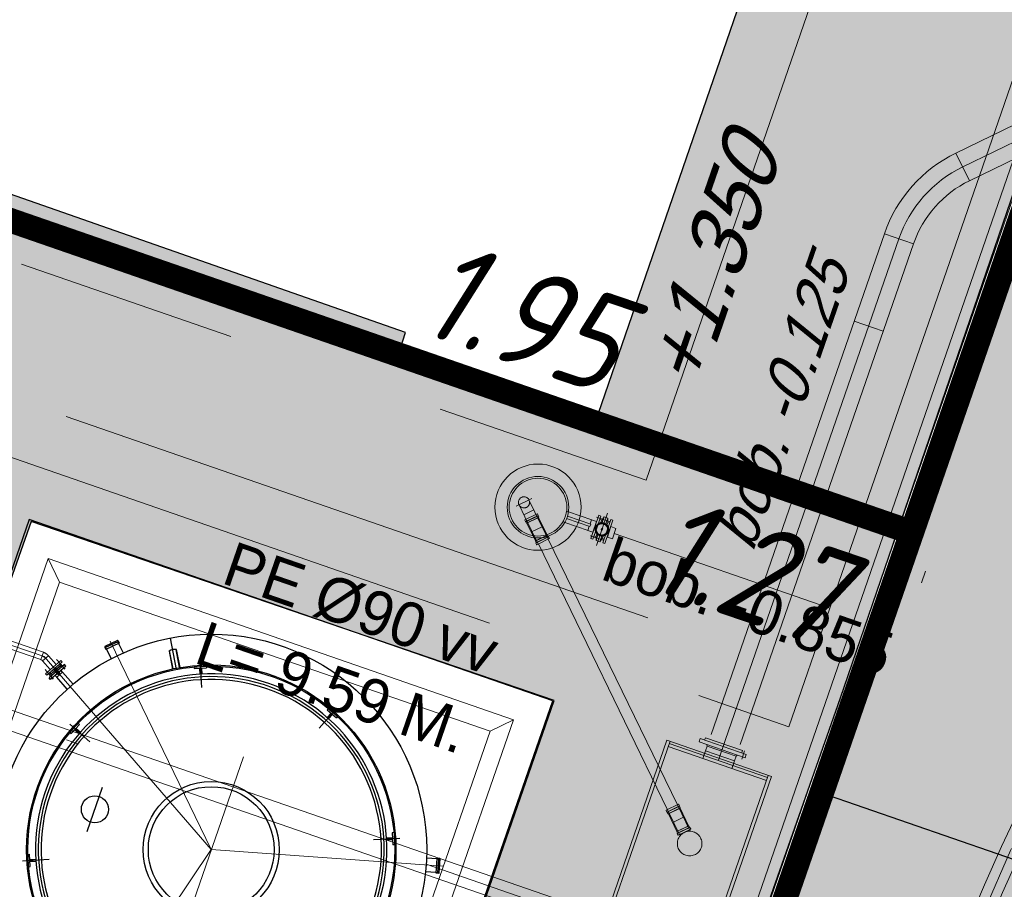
# Model space of a CAD drawing. Header units: metres. Extents: x 128615 to 129083, y 455669 to 456034.
# Tile 55 of 158: x 128821 to 128829, y 455813 to 455820. Entities that reach past the tile are written whole.
import ezdxf
from ezdxf.lldxf.tags import DXFTag

# ---------------------------------------------------------------- set-up
doc = ezdxf.new("R2010")
doc.units = ezdxf.units.M
for name, pattern in [('DASHED', [19.05, 12.7, -6.35]), ('RI-AWZI_LUCHTLEIDING', [10.4, 5, -1.8, 0, -1.8, 0, -1.8]), ('RI-AWZI_SLIBLEIDING', [11, 5, -3, 0, -3]), ('RI-AWZI_TERREINRIOLERING', [19.8, 6, -1.8, 2.4, -1.8, 1.8, -1.8, 2.4, -1.8])]:
    doc.linetypes.add(name, pattern=pattern)
for name, color, linetype in [('B-ME-RI-PUT-G', 7, 'Continuous'), ('B-XX-GR-GRAS-G', 90, 'Continuous'), ('B-XX-GR-KRUIDEN-G', 98, 'Continuous'), ('B-XX-KL-ELEKTRA-G_HDSR', 190, 'HDSR_Elektra'), ('B-XX-OG-BEBOUWING-G', 1, 'Continuous'), ('B-XX-RI-AWZI_TERREINRIOLERING-T25_HDSR', 7, 'Continuous'), ('B-XX-VH-KANTVERHARDING-G', 60, 'Continuous')]:
    doc.layers.add(name, color=color, linetype=linetype)
for name, color, linetype, lineweight in [('B-WE-OG-HOOGTELIJN-G', 7, 'Continuous', 18), ('B-XX-RI-AWZI_LUCHTLEIDING-G', 7, 'RI-AWZI_LUCHTLEIDING', 18), ('B-XX-RI-AWZI_SLIBLEIDING-G', 40, 'RI-AWZI_SLIBLEIDING', 18), ('B-XX-RI-AWZI_SLIBLEIDING-T25_HDSR', 7, 'Continuous', 35), ('B-XX-RI-AWZI_TERREINRIOLERING-G', 10, 'RI-AWZI_TERREINRIOLERING', 18), ('B-XX-VH-BESTRATING-V', 1, 'Continuous', 18)]:
    doc.layers.add(name, color=color, linetype=linetype, lineweight=lineweight)
doc.styles.add('ISO', font='Iso.shx', dxfattribs={"height": 50})
doc.styles.get("Standard").update_dxf_attribs({"font": 'arial.ttf'})
doc.styles.add('TAUW-ISOCP', font='tcb_isocp.shx')
doc.styles.add('tcb_isocp', font='tcb_isocp.shx')
tags = doc.linetypes.add('HDSR_Elektra', pattern='A,25,-2,["E",Standard,S=1.5,R=0,X=0,Y=-0.75],-4', length=31).pattern_tags.tags
tags[6] = DXFTag(74, 10)
pattern_1 = [(340.90658, (128738.9979, 455858.1423), (0.8077809, 0.392352), [0.3175, -0.9525]), (70.90658, (128739.096, 455857.94034), (-0.392352, 0.8077809), [0.3175, -0.9525])]

msp = doc.modelspace()

# ---------------------------------------------------------------- hatches: boundary and pattern name
at = {"layer": 'B-XX-GR-GRAS-G'}
h = msp.add_hatch(dxfattribs=at)
h.set_pattern_fill('CROSS', color=256, scale=0.1, angle=-116.56329, style=0)
h.set_pattern_definition(pattern_1)
h.paths.add_polyline_path([(128845.8675, 455784.6486), (128847.5685, 455784.0598), (128847.7648, 455784.6268), (128846.0638, 455785.2156)])
h.paths.add_polyline_path([(128967.1056, 455860.4144), (128969.421, 455866.8918), (128880.9007, 455904.4097), (128810.0578, 455927.1028), (128808.0816, 455921.3937), (128811.586, 455919.9882), (128842.944, 455909.6013), (128874.3253, 455899.2846), (128897.3942, 455890.0888), (128932.2499, 455875.2516), (128958.9785, 455863.8749)])
edge = h.paths.add_edge_path()
edge.add_line((128984.0843, 455804.1851), (128953.5144, 455822.3927))
edge.add_line((128953.5144, 455822.3927), (128931.0818, 455759.6371))
edge.add_line((128931.0818, 455759.6371), (128923.6913, 455762.2049))
edge.add_line((128923.6913, 455762.2049), (128914.027, 455765.5502))
edge.add_line((128914.027, 455765.5502), (128897.8456, 455770.6508))
edge.add_line((128897.8456, 455770.6508), (128884.7246, 455774.2574))
edge.add_line((128884.7246, 455774.2574), (128872.5483, 455777.8538))
edge.add_line((128872.5483, 455777.8538), (128866.0796, 455781.0476))
edge.add_line((128866.0796, 455781.0476), (128866.0213, 455781.0678))
edge.add_line((128866.0213, 455781.0678), (128863.5642, 455773.7248))
edge.add_line((128863.5642, 455773.7248), (128871.5286, 455771.3054))
edge.add_line((128871.5286, 455771.3054), (128871.6723, 455771.4107))
edge.add_arc((128873.3846, 455770.3693), 2.0041, 78.24945, 148.69514, ccw=False)
edge.add_line((128873.7928, 455772.3314), (128875.0822, 455772.0165))
edge.add_line((128875.0822, 455772.0165), (128927.2956, 455757.613))
edge.add_line((128927.2956, 455757.613), (128956.8956, 455749.1706))
edge.add_line((128956.8956, 455749.1706), (128984.0843, 455804.1851))
h = msp.add_hatch(dxfattribs=at)
h.set_pattern_fill('DOTS', color=256, scale=0.1, angle=-116.56329, style=0)
h.set_pattern_definition([(340.90658, (128738.99792, 455858.14229), (0.12693691, 0.1240523), [0, -0.15875])])
edge = h.paths.add_edge_path()
edge.add_line((128828.9802, 455818.8753), (128832.0015, 455827.6917))
edge.add_line((128832.0015, 455827.6917), (128839.6963, 455825.0121))
edge.add_line((128839.6963, 455825.0121), (128847.2296, 455822.3886))
edge.add_arc((128844.4592, 455806.0338), 16.5877, 80.38585, 190.01721)
edge.add_line((128828.1243, 455803.1485), (128824.0343, 455804.688))
edge.add_line((128824.0343, 455804.688), (128827.3804, 455814.2069))
edge.add_line((128827.3804, 455814.2069), (128828.7857, 455818.3077))
edge.add_line((128828.7857, 455818.3077), (128829.4638, 455818.073))
edge.add_line((128829.4638, 455818.073), (128829.3775, 455817.8237))
edge.add_line((128829.3775, 455817.8237), (128830.4379, 455817.4566))
edge.add_line((128830.4379, 455817.4566), (128830.8068, 455818.5223))
edge.add_line((128830.8068, 455818.5223), (128829.7464, 455818.8893))
edge.add_line((128829.7464, 455818.8893), (128829.66, 455818.64))
edge.add_line((128829.66, 455818.64), (128828.9802, 455818.8753))
h = msp.add_hatch(dxfattribs=at)
h.set_pattern_fill('CROSS', color=256, scale=0.1, angle=-116.56329, style=0)
h.set_pattern_definition(pattern_1)
h.paths.add_polyline_path([(128776.65, 455806.6591), (128776.258, 455806.1407), (128775.6439, 455806.3533), (128775.6563, 455807.003), (128776.2781, 455807.192)], flags=16)
h.paths.add_polyline_path([(128775.8471, 455806.4985), (128776.244, 455806.3611), (128776.4206, 455806.8714), (128776.0237, 455807.0088)], flags=0)
h.paths.add_polyline_path([(128823.7268, 455791.2125), (128825.4278, 455790.6237), (128825.6241, 455791.1907), (128823.9231, 455791.7795)], flags=16)
h.paths.add_polyline_path([(128847.1121, 455784.2178), (128847.5685, 455784.0598), (128847.5305, 455784.22), (128847.3774, 455784.2428)], flags=16)
edge = h.paths.add_edge_path()
edge.add_line((128756.5752, 455815.2639), (128754.6964, 455809.7047))
edge.add_line((128754.6964, 455809.7047), (128774.7797, 455801.9906))
edge.add_line((128774.7797, 455801.9906), (128793.6903, 455795.4447))
edge.add_line((128793.6903, 455795.4447), (128824.7323, 455785.9985))
edge.add_line((128824.7323, 455785.9985), (128849.5897, 455778.8366))
edge.add_arc((128849.036, 455776.9147), 2, 38.44325, 73.92714, ccw=False)
edge.add_line((128850.6025, 455778.1582), (128851.6525, 455777.4549))
edge.add_line((128851.6525, 455777.4549), (128858.7864, 455775.3307))
edge.add_line((128858.7864, 455775.3307), (128861.402, 455782.8799))
edge.add_line((128861.402, 455782.8799), (128860.9951, 455783.0209))
edge.add_line((128860.9951, 455783.0209), (128860.7366, 455782.8648))
edge.add_arc((128855.7647, 455783.3168), 4.9924, -192.7718, -5.19414, ccw=False)
edge.add_line((128850.8958, 455784.4204), (128849.4305, 455784.879))
edge.add_line((128849.4305, 455784.879), (128801.8332, 455798.9899))
edge.add_line((128801.8332, 455798.9899), (128772.2414, 455809.5352))
edge.add_line((128772.2414, 455809.5352), (128758.9951, 455814.2662))
edge.add_line((128758.9951, 455814.2662), (128756.5752, 455815.2639))
at = {"layer": 'B-XX-GR-KRUIDEN-G'}
h = msp.add_hatch(dxfattribs=at)
h.set_pattern_fill('SWAMP', color=256, scale=0.2, angle=-116.56329, style=0)
h.set_pattern_definition([(340.9066, (128738.998, 455858.1423), (3.83935, 3.326516), [0.635, -4.445]), (70.9066, (128739.298, 455858.0384), (-0.96118, 4.98823), [0.3175, -8.48132]), (70.9066, (128739.373, 455858.0125), (-0.96118, 4.98823), [0.254, -8.54482]), (70.9066, (128739.223, 455858.0644), (-0.96118, 4.98823), [0.254, -8.54482]), (40.9066, (128739.448, 455857.9865), (-0.96117, 4.98823), [0.2032, -4.8768]), (100.9066, (128739.148, 455858.0904), (-4.80052, 1.66172), [0.2032, -4.8768])])
edge = h.paths.add_edge_path()
edge.add_line((128948.4118, 455833.458), (128948.6455, 455826.0783))
edge.add_line((128948.6455, 455826.0783), (128943.9096, 455812.3967))
edge.add_line((128943.9096, 455812.3967), (128941.3889, 455813.2785))
edge.add_line((128941.3889, 455813.2785), (128942.134, 455815.431))
edge.add_arc((128932.7453, 455818.8885), 10.0051, -20.21683, 71.17534)
edge.add_line((128935.9736, 455828.3584), (128892.186, 455843.5793))
edge.add_arc((128893.6953, 455847.9211), 4.5966, -157.04284, -109.16785, ccw=False)
edge.add_arc((128894.4308, 455848.2326), 5.3954, 162.51127, 202.95716, ccw=False)
edge.add_line((128889.2848, 455849.8541), (128901.8558, 455885.6736))
edge.add_line((128901.8558, 455885.6736), (128887.2243, 455890.7226))
edge.add_line((128887.2243, 455890.7226), (128887.1818, 455890.5997))
edge.add_line((128887.1818, 455890.5997), (128874.5146, 455895.1036))
edge.add_line((128874.5146, 455895.1036), (128873.5284, 455892.2545))
edge.add_arc((128867.2807, 455871.9955), 21.2004, 72.86074, 176.43586)
edge.add_line((128846.1213, 455873.3135), (128835.0104, 455877.1888))
edge.add_arc((128817.5916, 455889.2204), 21.1701, -34.63405, -24.22744)
edge.add_line((128836.8972, 455880.5331), (128837.0847, 455880.5151))
edge.add_line((128837.0847, 455880.5151), (128838.2442, 455883.7951))
edge.add_line((128838.2442, 455883.7951), (128838.0851, 455883.911))
edge.add_arc((128817.5916, 455889.2204), 21.1701, -14.52468, 21.05836)
edge.add_line((128837.3479, 455896.8273), (128838.4438, 455897.4513))
edge.add_line((128838.4438, 455897.4513), (128836.9197, 455900.5194))
edge.add_line((128836.9197, 455900.5194), (128835.8291, 455899.9707))
edge.add_arc((128817.5916, 455889.2204), 21.1701, 30.51774, 65.77256)
edge.add_line((128826.279, 455908.526), (128826.2969, 455908.7136))
edge.add_line((128826.2969, 455908.7136), (128823.017, 455909.8731))
edge.add_line((128823.017, 455909.8731), (128822.901, 455909.714))
edge.add_arc((128817.5916, 455889.2204), 21.1701, 75.47532, 155.58736)
edge.add_line((128798.3142, 455897.9702), (128798.1176, 455897.9799))
edge.add_line((128798.1176, 455897.9799), (128797.7212, 455896.8585))
edge.add_line((128797.7212, 455896.8585), (128793.8072, 455898.2134))
edge.add_arc((128775.6532, 455909.0573), 21.1462, -30.85117, -24.45064)
edge.add_line((128794.9029, 455900.3047), (128795.4902, 455900.2458))
edge.add_line((128795.4902, 455900.2458), (128796.7021, 455903.7468))
edge.add_line((128796.7021, 455903.7468), (128796.1976, 455904.0487))
edge.add_arc((128775.6532, 455909.0573), 21.1462, -13.70125, 21.18853)
edge.add_line((128795.3698, 455916.7004), (128797.9082, 455917.9559))
edge.add_line((128797.9082, 455917.9559), (128796.4067, 455921.1223))
edge.add_line((128796.4067, 455921.1223), (128793.8363, 455919.8526))
edge.add_arc((128775.6532, 455909.0573), 21.1462, 30.6974, 65.54936)
edge.add_line((128784.4058, 455928.3071), (128784.4647, 455928.8944))
edge.add_line((128784.4647, 455928.8944), (128780.9637, 455930.1062))
edge.add_line((128780.9637, 455930.1062), (128780.6618, 455929.6018))
edge.add_arc((128775.6532, 455909.0573), 21.1462, 76.29875, 155.50955)
edge.add_line((128756.4095, 455917.8233), (128755.8262, 455917.898))
edge.add_line((128755.8262, 455917.898), (128754.6142, 455914.3971))
edge.add_line((128754.6142, 455914.3971), (128755.1122, 455914.0803))
edge.add_arc((128775.6532, 455909.0573), 21.1462, 166.25894, 191.70438)
edge.add_line((128754.9467, 455904.7676), (128751.1986, 455903.6585))
edge.add_line((128751.1986, 455903.6585), (128751.1174, 455903.9197))
edge.add_line((128751.1174, 455903.9197), (128741.497, 455907.2999))
edge.add_line((128741.497, 455907.2999), (128757.0495, 455938.299))
edge.add_line((128757.0495, 455938.299), (128795.9633, 455925.5685))
edge.add_line((128795.9633, 455925.5685), (128808.0816, 455921.3937))
edge.add_line((128808.0816, 455921.3937), (128811.586, 455919.9882))
edge.add_line((128811.586, 455919.9882), (128842.944, 455909.6013))
edge.add_line((128842.944, 455909.6013), (128874.3253, 455899.2846))
edge.add_line((128874.3253, 455899.2846), (128897.3942, 455890.0888))
edge.add_line((128897.3942, 455890.0888), (128932.2499, 455875.2516))
edge.add_line((128932.2499, 455875.2516), (128958.9785, 455863.8749))
edge.add_line((128958.9785, 455863.8749), (128948.4118, 455833.458))
h.paths.add_polyline_path([(128845.6941, 455904.4571), (128848.0856, 455905.5477), (128849.231, 455903.2377), (128848.6445, 455901.5319), (128846.8292, 455902.1678)], flags=16)
at = {"layer": 'B-XX-VH-BESTRATING-V'}
h = msp.add_hatch(dxfattribs=at)
h.set_pattern_fill('AR-B88', color=256, scale=0.002, angle=-116.56329, style=0)
h.set_pattern_definition([(340.9066, (128738.99792, 455858.1423), (0.1329372, 0.3840425), []), (70.90658, (128738.99792, 455858.14229), (-0.059084, 0.45051113), [0.4064, -0.4064])])
h.paths.add_polyline_path([(128820.7173, 455815.6835), (128824.9658, 455814.2302), (128819.3896, 455798.1728), (128815.0829, 455799.6843)], flags=16)
edge = h.paths.add_edge_path(flags=16)
edge.add_arc((128810.6754, 455806.5471), 4.7437, -116.56329, 243.43671)
h.paths.add_polyline_path([(128805.3382, 455806.8026), (128804.8477, 455805.385), (128803.4752, 455805.8599), (128803.475, 455805.86), (128803.9657, 455807.2775)], flags=16)
h.paths.add_polyline_path([(128829.6281, 455827.0353), (128829.6545, 455827.1115), (128829.4838, 455827.0498), (128829.5133, 455826.9543)], flags=16)
edge = h.paths.add_edge_path()
edge.add_line((128809.8504, 455813.8025), (128800.1385, 455817.2712))
edge.add_arc((128798.3882, 455810.8733), 6.633, 74.70027, 165.9301)
edge.add_line((128791.9543, 455812.4858), (128790.2128, 455807.4792))
edge.add_line((128790.2128, 455807.4792), (128791.4785, 455807.0457))
edge.add_line((128791.4785, 455807.0457), (128793.2996, 455812.3626))
edge.add_arc((128798.3922, 455810.9896), 5.2744, 63.43671, 164.91149, ccw=False)
edge.add_arc((128798.3922, 455810.9896), 5.2744, -109.09342, 63.43671, ccw=False)
edge.add_line((128796.6669, 455806.0053), (128796.2381, 455804.7665))
edge.add_line((128796.2381, 455804.7665), (128804.7182, 455801.8856))
edge.add_line((128804.7182, 455801.8856), (128821.0135, 455796.3558))
edge.add_line((128821.0135, 455796.3558), (128823.5051, 455803.4751))
edge.add_line((128823.5051, 455803.4751), (128828.4478, 455801.6992))
edge.add_arc((128844.4592, 455806.0338), 16.5877, 190.41953, 195.14807, ccw=False)
edge.add_line((128828.145, 455803.0339), (128827.7174, 455803.1948))
edge.add_line((128827.7174, 455803.1948), (128823.9076, 455804.6289))
edge.add_line((128823.9076, 455804.6289), (128827.286, 455814.2396))
edge.add_line((128827.286, 455814.2396), (128831.5835, 455826.7804))
edge.add_line((128831.5835, 455826.7804), (128829.1375, 455827.6279))
edge.add_line((128829.1375, 455827.6279), (128825.2971, 455816.4828))
edge.add_line((128825.2971, 455816.4828), (128823.7006, 455817.0306))
edge.add_line((128823.7006, 455817.0306), (128823.7592, 455817.2171))
edge.add_line((128823.7592, 455817.2171), (128818.817, 455818.9464))
edge.add_line((128818.817, 455818.9464), (128817.899, 455816.4377))
edge.add_line((128817.899, 455816.4377), (128816.1965, 455811.6261))
edge.add_line((128816.1965, 455811.6261), (128809.8504, 455813.8025))

# ---------------------------------------------------------------- linework, layer by layer
at = {"layer": 'B-ME-RI-PUT-G'}
for p, q in [((128820.702, 455815.7005), (128815.1411, 455799.6357)), ((128824.9544, 455814.2285), (128820.702, 455815.7005)), ((128821.4198, 455814.7172), (128821.3173, 455814.6674)), ((128821.4224, 455814.7074), (128821.3235, 455814.6593)), ((128821.429, 455814.6939), (128821.4224, 455814.7074)), ((128821.4239, 455814.7158), (128821.4335, 455814.6961)), ((128821.8993, 455814.4822), (128821.8501, 455814.7375)), ((128821.3159, 455814.6634), (128821.3255, 455814.6436)), ((128821.33, 455814.6458), (128821.3235, 455814.6593)), ((128821.4335, 455814.6961), (128821.3255, 455814.6436)), ((128821.33, 455814.6458), (128821.3676, 455814.5684)), ((128821.429, 455814.6939), (128821.4665, 455814.6165)), ((128821.8384, 455814.6315), (128821.8665, 455814.4858)), ((128821.8711, 455814.4867), (128821.8427, 455814.6343)), ((128821.9238, 455814.4968), (128821.8953, 455814.6444)), ((128821.9284, 455814.4977), (128821.9003, 455814.6434)), ((128822.0899, 455814.5517), (128822.1028, 455814.3358)), ((128820.9889, 455814.5212), (128820.8642, 455814.4131)), ((128820.869, 455814.4557), (128820.9461, 455814.5225)), ((128820.9994, 455814.5091), (128820.8747, 455814.401)), ((128820.9174, 455814.4777), (128820.8789, 455814.4443)), ((128820.9389, 455814.4408), (128820.9015, 455814.4838)), ((128820.951, 455814.4512), (128820.9136, 455814.4943)), ((128820.9622, 455814.4742), (128820.9146, 455814.4329)), ((128820.956, 455814.5111), (128820.9174, 455814.4777)), ((128820.974, 455814.4606), (128820.9263, 455814.4193)), ((128820.956, 455814.5111), (128820.9461, 455814.5225)), ((128820.9651, 455814.5006), (128820.956, 455814.5111)), ((128820.9939, 455814.485), (128820.9569, 455814.5276)), ((128820.9614, 455814.4761), (128820.9622, 455814.4742)), ((128820.974, 455814.4606), (128820.9622, 455814.4742)), ((128821.0593, 455814.3621), (128820.974, 455814.4606)), ((128820.9994, 455814.5091), (128820.9889, 455814.5212)), ((128822.0427, 455814.5035), (128822.1425, 455814.5095)), ((128822.0436, 455814.4886), (128822.1434, 455814.4945)), ((128822.086, 455814.4911), (128822.0889, 455814.4437)), ((128822.101, 455814.492), (128822.1038, 455814.4446)), ((128822.1425, 455814.5095), (128822.1434, 455814.4945)), ((128820.8994, 455814.4031), (128820.8624, 455814.4458)), ((128820.8747, 455814.401), (128820.8642, 455814.4131)), ((128820.869, 455814.4557), (128820.8789, 455814.4443)), ((128820.888, 455814.4338), (128820.8789, 455814.4443)), ((128820.9127, 455814.434), (128820.9146, 455814.4329)), ((128820.9263, 455814.4193), (128820.9146, 455814.4329)), ((128821.0117, 455814.3208), (128820.9263, 455814.4193)), ((128820.9389, 455814.4408), (128820.951, 455814.4512)), ((128819.3935, 455798.1637), (128824.9544, 455814.2285)), ((128823.2004, 455814.1673), (128823.0569, 455814.0056)), ((128823.133, 455814.1667), (128823.123, 455814.1554)), ((128823.123, 455814.1555), (128823.1978, 455814.0891)), ((128823.133, 455814.1667), (128823.2078, 455814.1003)), ((128823.1548, 455814.1272), (128823.1233, 455814.0917)), ((128823.166, 455814.1173), (128823.1345, 455814.0818)), ((128823.2078, 455814.1003), (128823.1978, 455814.0891)), ((128821.0329, 455814.0382), (128821.1947, 455813.8946)), ((128821.0336, 455813.9708), (128821.0999, 455814.0456)), ((128821.0448, 455813.9609), (128821.1112, 455814.0356)), ((128821.073, 455813.9926), (128821.1085, 455813.9611)), ((128821.083, 455814.0039), (128821.1185, 455813.9723)), ((128821.0999, 455814.0456), (128821.1112, 455814.0356)), ((128821.0336, 455813.9708), (128821.0448, 455813.9608)), ((128821.1742, 455813.1669), (128821.2983, 455813.5255)), ((128823.7139, 455813.1103), (128823.4979, 455813.0974)), ((128823.6533, 455813.1142), (128823.6059, 455813.1114)), ((128823.6542, 455813.0992), (128823.6068, 455813.0964)), ((128823.6657, 455813.1575), (128823.6507, 455813.1566)), ((128823.6508, 455813.1566), (128823.6567, 455813.0568)), ((128823.6657, 455813.1575), (128823.6717, 455813.0577)), ((128823.6717, 455813.0577), (128823.6567, 455813.0568)), ((128820.6486, 455812.9278), (128820.8646, 455812.9406)), ((128820.6907, 455812.9804), (128820.7057, 455812.9812)), ((128820.6967, 455812.8805), (128820.6907, 455812.9804)), ((128820.7117, 455812.8814), (128820.7057, 455812.9812)), ((128820.7082, 455812.9388), (128820.7557, 455812.9416)), ((128824.0156, 455812.9431), (128823.9298, 455812.9492)), ((128824.0074, 455812.8284), (128824.016, 455812.9481)), ((128824.0156, 455812.9431), (128824.0306, 455812.942)), ((128824.0379, 455812.9465), (128824.016, 455812.9481)), ((128824.0227, 455812.8323), (128824.0306, 455812.942)), ((128824.0326, 455812.8296), (128824.0407, 455812.9433)), ((128820.6967, 455812.8805), (128820.7117, 455812.8814)), ((128820.7091, 455812.9238), (128820.7566, 455812.9267)), ((128824.0078, 455812.8334), (128823.922, 455812.8395)), ((128824.0294, 455812.8268), (128824.0074, 455812.8284)), ((128824.0078, 455812.8334), (128824.0227, 455812.8323))]:
    msp.add_line(p, q, dxfattribs=at)
for centre, radius in [((128822.1812, 455813.0191), 1.75), ((128822.1812, 455813.019), 1.5), ((128822.1812, 455813.019), 1.49), ((128822.1812, 455813.019), 0.553), ((128822.1812, 455813.0191), 0.5109), ((128821.2362, 455813.3462), 0.11)]:
    msp.add_circle(centre, radius, dxfattribs=at)
for centre, radius, start, end in [((128821.4212, 455814.7145), 0.003, 25.90658, 115.90658), ((128821.3186, 455814.6647), 0.003, 115.90658, 205.90658), ((128821.8826, 455814.5685), 0.077, 76.74454, 125.06862), ((128822.1813, 455813.0192), 1.4275, 270.9047, 230.90846), ((128822.1813, 455813.0192), 1.405, 267.44735, 232.22644), ((128822.1813, 455813.0192), 1.3825, 270.90464, 230.90852), ((128824.0377, 455812.9435), 0.003, 355.90658, 85.90658), ((128824.0296, 455812.8298), 0.003, 265.90658, 355.90658)]:
    msp.add_arc(centre, radius, start, end, dxfattribs=at)
at = {"layer": 'B-XX-GR-GRAS-G'}
msp.add_lwpolyline([(128828.9802, 455818.8753), (128832.0015, 455827.6917), (128839.6963, 455825.0121), (128847.2296, 455822.3886, 0.518524), (128828.1243, 455803.1485), (128824.0343, 455804.688), (128827.3804, 455814.2069), (128828.7857, 455818.3077), (128828.7857, 455818.3077), (128829.4638, 455818.073), (128829.3775, 455817.8237), (128830.4379, 455817.4566), (128830.8068, 455818.5223), (128829.7464, 455818.8893), (128829.66, 455818.64)], format="xyb", close=True, dxfattribs=at)
msp.add_lwpolyline([(128829.2853, 455812.735), (128827.1237, 455813.4832)], dxfattribs=at)
at = {"layer": 'B-XX-KL-ELEKTRA-G_HDSR', "linetype": 'DASHED', "const_width": 0.2}
for points in [[(128832.8747, 455830.0493), (128821.1622, 455796.213), (128796.2885, 455804.8183), (128796.9769, 455806.8071)], [(128813.1907, 455823.7125), (128812.237, 455821.0065), (128827.8712, 455815.5947)]]:
    msp.add_lwpolyline(points, dxfattribs=at)
at = {"layer": 'B-XX-OG-BEBOUWING-G'}
msp.add_lwpolyline([(128805.329, 455828.1947), (128802.8634, 455821.5083), (128783.434, 455828.3479), (128788.2058, 455842.2371), (128807.6732, 455835.5743), (128807.6285, 455835.1941), (128811.34, 455833.9121), (128829.1375, 455827.6279), (128825.2971, 455816.4828), (128823.7006, 455817.0306), (128823.7592, 455817.2171), (128818.7226, 455818.9794), (128820.1531, 455823.1197), (128807.8493, 455827.3315)], close=True, dxfattribs=at)
msp.add_lwpolyline([(128830.704, 455796.763, 14.446878), (128828.696, 455800.8691), (128825.562, 455799.3711), (128827.5692, 455795.2662)], format="xyb", close=True, dxfattribs=at)
msp.add_lwpolyline([(128847.5789, 455822.2935, 18.865371), (128850.9277, 455821.2742)], format="xyb", dxfattribs=at)
msp.add_lwpolyline([(128824.9658, 455814.2302), (128820.7173, 455815.6835), (128815.0829, 455799.6843), (128819.3896, 455798.1728), (128824.9658, 455814.2302)], dxfattribs=at)
at = {"layer": 'B-XX-RI-AWZI_LUCHTLEIDING-G'}
for p, q in [((128824.6586, 455815.8083), (128824.7843, 455815.8693)), ((128824.681, 455815.8191), (128824.729, 455815.7203)), ((128824.8099, 455815.7596), (128824.7619, 455815.8585)), ((128824.7203, 455815.7382), (128824.8012, 455815.7775)), ((128824.7278, 455815.6977), (128824.8284, 455815.7465)), ((128824.9169, 455815.5394), (128824.8099, 455815.7596)), ((128824.8305, 455815.7458), (128824.8284, 455815.7465)), ((128824.8368, 455815.7329), (128824.8305, 455815.7458)), ((128825.0822, 455815.7615), (128825.0673, 455815.7667)), ((128825.2713, 455815.6961), (128825.0822, 455815.7615)), ((128825.3998, 455815.7514), (128825.3093, 455815.4899)), ((128824.7271, 455815.6955), (128824.7278, 455815.6977)), ((128824.7333, 455815.6827), (128824.7271, 455815.6955)), ((128824.836, 455815.5), (128824.729, 455815.7203)), ((128824.7333, 455815.6827), (128824.8368, 455815.7329)), ((128824.7333, 455815.6827), (128824.7355, 455815.682)), ((128824.7355, 455815.682), (128824.8361, 455815.7308)), ((128824.7431, 455815.6698), (128824.7369, 455815.6827)), ((128824.7431, 455815.6698), (128824.8409, 455815.7173)), ((128824.7431, 455815.6698), (128824.7452, 455815.6691)), ((128824.7452, 455815.6691), (128824.8401, 455815.7152)), ((128824.8144, 455815.5266), (128824.7452, 455815.6691)), ((128824.8409, 455815.7173), (128824.8346, 455815.7301)), ((128824.8368, 455815.7329), (128824.8361, 455815.7308)), ((128824.8409, 455815.7173), (128824.8401, 455815.7152)), ((128824.9093, 455815.5727), (128824.8401, 455815.7152)), ((128825.0528, 455815.6765), (128825.0378, 455815.6817)), ((128825.2419, 455815.611), (128825.0528, 455815.6765)), ((128825.2571, 455815.6428), (128825.0679, 455815.7083)), ((128825.2636, 455815.6617), (128825.0744, 455815.7272)), ((128825.2636, 455815.6617), (128825.2571, 455815.6428)), ((128825.2694, 455815.6967), (128825.2579, 455815.6637)), ((128825.3299, 455815.734), (128825.2645, 455815.545)), ((128825.2694, 455815.6967), (128825.31, 455815.6827)), ((128825.31, 455815.6827), (128825.2806, 455815.5976)), ((128825.3469, 455815.7281), (128825.3046, 455815.606)), ((128825.3121, 455815.6827), (128825.31, 455815.6827)), ((128825.3107, 455815.7195), (128825.4212, 455815.6812)), ((128825.3469, 455815.7281), (128825.3299, 455815.734)), ((128825.3528, 455815.6933), (128825.3368, 455815.6988)), ((128825.3449, 455815.6704), (128825.3428, 455815.6643)), ((128825.3528, 455815.6933), (128825.3462, 455815.6742)), ((128825.3528, 455815.6933), (128825.3727, 455815.7202)), ((128825.3539, 455815.6657), (128825.3558, 455815.6712)), ((128825.357, 455815.6747), (128825.3727, 455815.7202)), ((128825.427, 455815.7004), (128825.3616, 455815.5114)), ((128825.403, 455815.7098), (128825.3727, 455815.7202)), ((128825.403, 455815.7098), (128825.3727, 455815.7202)), ((128825.444, 455815.6945), (128825.3786, 455815.5055)), ((128825.384, 455815.6549), (128825.3859, 455815.6604)), ((128825.3871, 455815.6639), (128825.403, 455815.7098)), ((128825.402, 455815.6763), (128825.3951, 455815.6565)), ((128825.402, 455815.6763), (128825.403, 455815.7098)), ((128825.402, 455815.6763), (128825.4169, 455815.6711)), ((128825.427, 455815.7004), (128825.444, 455815.6945)), ((128824.7868, 455815.6012), (128824.8678, 455815.6406)), ((128825.2514, 455815.6448), (128825.2399, 455815.6117)), ((128825.2399, 455815.6117), (128825.2806, 455815.5976)), ((128825.2806, 455815.5976), (128825.2822, 455815.5963)), ((128825.3027, 455815.6005), (128825.2815, 455815.5391)), ((128825.3143, 455815.582), (128825.3077, 455815.5629)), ((128825.3177, 455815.5918), (128825.3156, 455815.5857)), ((128825.3255, 455815.5838), (128825.3236, 455815.5783)), ((128825.3509, 455815.6267), (128825.3473, 455815.6164)), ((128825.3473, 455815.6164), (128825.3577, 455815.6128)), ((128825.3509, 455815.6267), (128825.3613, 455815.6231)), ((128825.3613, 455815.6231), (128825.3577, 455815.6128)), ((128825.3938, 455815.6527), (128825.3917, 455815.6465)), ((128825.4279, 455815.6419), (128825.3985, 455815.5568)), ((128825.4263, 455815.6432), (128825.4279, 455815.6419)), ((128825.4686, 455815.6278), (128825.4391, 455815.5428)), ((128824.8137, 455815.5245), (128824.9114, 455815.572)), ((128824.8137, 455815.5245), (128824.8144, 455815.5266)), ((128824.8199, 455815.5117), (128824.8137, 455815.5245)), ((128824.8144, 455815.5266), (128824.9093, 455815.5727)), ((128824.8178, 455815.5088), (128824.9212, 455815.5591)), ((128824.8178, 455815.5088), (128824.8185, 455815.511)), ((128824.824, 455815.496), (128824.8178, 455815.5088)), ((128824.8185, 455815.511), (128824.9191, 455815.5598)), ((128824.8261, 455815.4953), (128824.824, 455815.496)), ((128824.8261, 455815.4953), (128824.9267, 455815.5441)), ((128825.8863, 455813.3433), (128824.8382, 455815.5011)), ((128824.9114, 455815.572), (128824.9093, 455815.5727)), ((128824.9177, 455815.5591), (128824.9114, 455815.572)), ((128824.9212, 455815.5591), (128824.9191, 455815.5598)), ((128825.9672, 455813.3826), (128824.9191, 455815.5404)), ((128824.9275, 455815.5463), (128824.9212, 455815.5591)), ((128824.9275, 455815.5463), (128824.9267, 455815.5441)), ((128825.2586, 455815.5682), (128825.3656, 455815.5312)), ((128825.2645, 455815.545), (128825.2815, 455815.5391)), ((128825.3077, 455815.5629), (128825.2916, 455815.5684)), ((128825.3224, 455815.5749), (128825.3067, 455815.5293)), ((128825.3077, 455815.5629), (128825.3067, 455815.5293)), ((128825.3369, 455815.5189), (128825.3067, 455815.5293)), ((128825.3528, 455815.5648), (128825.3369, 455815.5189)), ((128825.3568, 455815.5458), (128825.3369, 455815.5189)), ((128825.3559, 455815.5738), (128825.354, 455815.5683)), ((128825.3637, 455815.5656), (128825.3568, 455815.5458)), ((128825.3568, 455815.5458), (128825.3717, 455815.5407)), ((128825.3786, 455815.5055), (128825.3616, 455815.5114)), ((128825.3671, 455815.5756), (128825.365, 455815.5694)), ((128825.3985, 455815.5568), (128825.3964, 455815.5568)), ((128824.6364, 455814.074), (128820.8564, 455815.3825)), ((128820.9491, 455815.1916), (128820.8564, 455815.3825)), ((128824.4456, 455813.9813), (128820.9491, 455815.1916)), ((128817.3395, 455799.0319), (128822.9228, 455815.1614)), ((128820.1801, 455814.8088), (128820.8236, 455814.586)), ((128820.2986, 455814.8011), (128820.8179, 455814.6213)), ((128820.278, 455814.7416), (128820.7973, 455814.5618)), ((128822.1813, 455813.0192), (128821.359, 455814.712)), ((128820.8179, 455814.6213), (128820.7973, 455814.5618)), ((128820.8108, 455814.5527), (128820.8584, 455814.5939)), ((128820.8733, 455814.4805), (128820.8108, 455814.5527)), ((128822.1812, 455813.0191), (128820.8236, 455814.586)), ((128820.9595, 455814.5552), (128820.8348, 455814.4471)), ((128820.9699, 455814.5431), (128820.8452, 455814.4351)), ((128820.9209, 455814.5218), (128820.8584, 455814.5939)), ((128820.9256, 455814.5637), (128820.9626, 455814.5211)), ((128820.9699, 455814.5431), (128820.9595, 455814.5552)), ((128820.8311, 455814.4819), (128820.8681, 455814.4392)), ((128820.956, 455814.5111), (128820.8789, 455814.4443)), ((128822.0427, 455814.5035), (128822.0436, 455814.4886)), ((128820.8452, 455814.4351), (128820.8348, 455814.4471)), ((128824.4456, 455813.9813), (128824.6364, 455814.074)), ((128825.8812, 455813.9077), (128826.7317, 455813.6133)), ((128826.1531, 455813.9212), (128826.1439, 455813.8947)), ((128826.1531, 455813.9212), (128826.5264, 455813.792)), ((128826.1951, 455813.9278), (128826.1885, 455813.9089)), ((128826.1951, 455813.9278), (128826.4975, 455813.8231)), ((128826.1951, 455813.9278), (128826.4975, 455813.8231)), ((128826.3017, 455813.7467), (128826.3591, 455813.9126)), ((128825.893, 455813.856), (128826.6905, 455813.5799)), ((128825.9011, 455813.8796), (128826.6987, 455813.6035)), ((128826.1439, 455813.8947), (128826.5172, 455813.7655)), ((128826.1736, 455813.7588), (128826.1954, 455813.8219)), ((128826.1954, 455813.8219), (128826.2085, 455813.8597)), ((128826.1954, 455813.8219), (128826.4317, 455813.7401)), ((128826.2075, 455813.8727), (128826.2085, 455813.8597)), ((128826.2085, 455813.8597), (128826.4448, 455813.7779)), ((128826.4897, 455813.7548), (128826.5123, 455813.8201)), ((128826.4975, 455813.8231), (128826.4909, 455813.8042)), ((128826.1883, 455813.8014), (128826.1736, 455813.7588)), ((128826.4099, 455813.6771), (128826.4317, 455813.7401)), ((128826.4317, 455813.7401), (128826.4448, 455813.7779)), ((128826.4448, 455813.7779), (128826.4537, 455813.7875)), ((128826.5172, 455813.7655), (128826.5264, 455813.792)), ((128826.4246, 455813.7196), (128826.4099, 455813.6771)), ((128825.8757, 455813.3364), (128825.8764, 455813.3385)), ((128825.977, 455813.3874), (128825.8764, 455813.3385)), ((128825.9854, 455813.3738), (128825.8819, 455813.3236)), ((128825.9847, 455813.3717), (128825.8841, 455813.3228)), ((128825.9892, 455813.1314), (128825.8863, 455813.3433)), ((128825.9895, 455813.3581), (128825.8917, 455813.3107)), ((128825.9887, 455813.356), (128825.8939, 455813.3099)), ((128826.0712, 455813.1685), (128825.9672, 455813.3826)), ((128825.9792, 455813.3866), (128825.977, 455813.3874)), ((128825.9854, 455813.3738), (128825.9792, 455813.3866)), ((128825.9895, 455813.3581), (128825.9832, 455813.371)), ((128825.9854, 455813.3738), (128825.9847, 455813.3717)), ((128825.9895, 455813.3581), (128825.9887, 455813.356)), ((128826.0579, 455813.2136), (128825.9887, 455813.356)), ((128825.8819, 455813.3236), (128825.8757, 455813.3364)), ((128825.8819, 455813.3236), (128825.8841, 455813.3228)), ((128825.8917, 455813.3107), (128825.8855, 455813.3235)), ((128825.8917, 455813.3107), (128825.8939, 455813.3099)), ((128825.963, 455813.1675), (128825.8939, 455813.3099)), ((128826.0164, 455813.2814), (128825.9354, 455813.2421)), ((128826.06, 455813.2128), (128825.9623, 455813.1654)), ((128826.0579, 455813.2136), (128825.963, 455813.1675)), ((128826.0698, 455813.1999), (128825.9664, 455813.1497)), ((128826.0677, 455813.2007), (128825.9671, 455813.1518)), ((128826.0753, 455813.185), (128825.9747, 455813.1361)), ((128826.06, 455813.2128), (128826.0579, 455813.2136)), ((128826.0663, 455813.2), (128826.06, 455813.2128)), ((128826.0698, 455813.1999), (128826.0677, 455813.2007)), ((128826.0761, 455813.1871), (128826.0698, 455813.1999)), ((128826.0753, 455813.185), (128826.0761, 455813.1871)), ((128825.9623, 455813.1654), (128825.963, 455813.1675)), ((128825.9686, 455813.1525), (128825.9623, 455813.1654)), ((128825.9664, 455813.1497), (128825.9671, 455813.1518)), ((128825.9726, 455813.1369), (128825.9664, 455813.1497)), ((128825.9726, 455813.1369), (128825.9747, 455813.1361)), ((128822.1813, 455813.0192), (128821.122, 455811.4543)), ((128822.1813, 455813.0192), (128824.0662, 455812.8843))]:
    msp.add_line(p, q, dxfattribs=at)
at = {"layer": 'B-XX-RI-AWZI_LUCHTLEIDING-G', "linetype": 'Continuous'}
for p, q in [((128820.8564, 455815.3825), (128815.4591, 455799.7902)), ((128820.9491, 455815.1916), (128815.6499, 455799.8829)), ((128819.2391, 455798.4817), (128824.6364, 455814.074)), ((128819.1464, 455798.6726), (128824.4456, 455813.9813)), ((128820.0197, 455796.8888), (128825.9077, 455813.8985)), ((128820.2222, 455797.5594), (128825.8812, 455813.9077)), ((128820.8173, 455796.6127), (128826.7052, 455813.6224)), ((128820.8437, 455796.6035), (128826.7317, 455813.6133))]:
    msp.add_line(p, q, dxfattribs=at)
at = {"layer": 'B-XX-RI-AWZI_LUCHTLEIDING-G'}
for points in [[(128825.4279, 455815.6419), (128825.4686, 455815.6278, -0.198853)], [(128825.3985, 455815.5568), (128825.4391, 455815.5428, -0.198853)]]:
    msp.add_lwpolyline(points, format="xyb", dxfattribs=at)
for centre, radius in [((128824.8351, 455815.7995), 0.35), ((128824.8351, 455815.7995), 0.25), ((128824.8351, 455815.7995), 0.2345), ((128825.3543, 455815.6198), 0.055), ((128825.3543, 455815.6198), 0.0515), ((128825.3543, 455815.6198), 0.046), ((128826.067, 455813.0686), 0.1)]:
    msp.add_circle(centre, radius, dxfattribs=at)
for centre, radius, start, end in [((128824.7214, 455815.8388), 0.045, 25.90658, 205.90658), ((128824.7214, 455815.8388), 0.045, 205.90658, 25.90658), ((128820.787, 455814.532), 0.0945, 40.90658, 70.90658), ((128820.787, 455814.532), 0.0315, 40.90658, 70.90658), ((128820.787, 455814.532), 0.063, 40.90658, 70.90658)]:
    msp.add_arc(centre, radius, start, end, dxfattribs=at)
at = {"layer": 'B-XX-RI-AWZI_SLIBLEIDING-G', "linetype": 'Continuous'}
for p, q in [((128828.2301, 455818.675), (128828.3393, 455818.4502)), ((128827.6485, 455818.0197), (128827.8848, 455817.9379)), ((128827.4032, 455817.311), (128827.6394, 455817.2292))]:
    msp.add_line(p, q, dxfattribs=at)
at = {"layer": 'B-XX-RI-AWZI_SLIBLEIDING-G', "flags": 128}
msp.add_lwpolyline([(128815.0552, 455808.6999), (128817.8996, 455810.0817), (128820.2265, 455816.8061), (128827.6239, 455814.2458), (128832.7092, 455828.9367), (128834.9487, 455830.0181), (128836.693, 455835.0728)], dxfattribs=at)
at = {"layer": 'B-XX-RI-AWZI_SLIBLEIDING-G', "linetype": 'Continuous'}
for points in [[(128826.241, 455813.9535), (128827.6485, 455818.0197, -0.198853), (128828.2301, 455818.675), (128851.097, 455829.7883)], [(128826.4773, 455813.8718), (128827.8848, 455817.9379, -0.198853), (128828.3393, 455818.4502), (128851.2063, 455829.5634)], [(128843.1673, 455806.1571), (128818.6649, 455814.6369, -0.198912), (128818.2985, 455814.962), (128816.4128, 455818.8438, -0.198506), (128816.3834, 455819.3318), (128817.9818, 455823.9739)], [(128843.2196, 455806.3083), (128818.7172, 455814.7881, -0.198912), (128818.4424, 455815.032), (128816.5567, 455818.9137, -0.198506), (128816.5346, 455819.2797), (128818.133, 455823.9217)]]:
    msp.add_lwpolyline(points, format="xyb", dxfattribs=at)
at = {"layer": 'B-XX-RI-AWZI_SLIBLEIDING-G'}
for points in [[(128826.3591, 455813.9126), (128827.7667, 455817.9788, -0.198853), (128828.2847, 455818.5626), (128851.1517, 455829.6758)], [(128828.6589, 455811.2628), (128818.6911, 455814.7125, -0.198912), (128818.3705, 455814.997), (128816.4848, 455818.8787, -0.198506), (128816.459, 455819.3057), (128817.9879, 455823.7461)]]:
    msp.add_lwpolyline(points, format="xyb", dxfattribs=at)
at = {"layer": 'B-XX-RI-AWZI_TERREINRIOLERING-G'}
for points in [[(128805.5202, 455810.7806), (128809.2998, 455821.6995), (128825.7136, 455816.0178), (128831.8498, 455833.7501)], [(128825.4539, 455815.5853), (128827.2045, 455814.9793), (128828.3469, 455818.2795), (128831.8415, 455828.3751)]]:
    msp.add_lwpolyline(points, dxfattribs=at)
at = {"layer": 'B-XX-RI-AWZI_TERREINRIOLERING-G', "linetype": 'Continuous'}
for points in [[(128840.3191, 455822.6665, 0.32715), (128827.0649, 455807.0465, 0.32715)], [(128840.3563, 455822.5108, 0.32715), (128827.2244, 455807.0351, 0.32715)]]:
    msp.add_lwpolyline(points, format="xyb", dxfattribs=at)
at = {"layer": 'B-XX-RI-AWZI_TERREINRIOLERING-G'}
msp.add_lwpolyline([(128840.3377, 455822.5887, 0.32715), (128827.1447, 455807.0408)], format="xyb", dxfattribs=at)
at = {"layer": 'B-XX-RI-AWZI_TERREINRIOLERING-G', "flags": 128}
msp.add_lwpolyline([(128819.7917, 455814.7183), (128820.3324, 455816.2804), (128826.8714, 455814.0169), (128827.2045, 455814.9793)], dxfattribs=at)
at = {"layer": 'B-XX-VH-BESTRATING-V'}
for points in [[(128831.9151, 455827.92), (128823.4829, 455803.5604), (128828.1605, 455801.9413)], [(128832.0096, 455827.8873), (128823.6101, 455803.6222), (128828.1932, 455802.0358)]]:
    msp.add_lwpolyline(points, dxfattribs=at)
at = {"layer": 'B-XX-VH-KANTVERHARDING-G'}
for points in [[(128831.9071, 455827.7246), (128827.286, 455814.2396), (128823.9076, 455804.6289), (128827.7174, 455803.1948), (128828.145, 455803.0339)], [(128832.0017, 455827.6922), (128827.3804, 455814.2069), (128824.0343, 455804.688), (128827.7527, 455803.2884), (128828.1243, 455803.1485)]]:
    msp.add_lwpolyline(points, dxfattribs=at)

# ---------------------------------------------------------------- texts
at = {"layer": 'B-WE-OG-HOOGTELIJN-G'}
for s, height, rotation, style, oblique, p in [('+1.350', 0.5, 70.90658, 'TAUW-ISOCP', 20.00024, (128826.1438, 455816.72)), ('1.95', 0.8, 341.1994, 'ISO', 13.5, (128823.8306, 455817.2323, 1.9466)), ('1.27', 0.8, 341.1994, 'ISO', 13.5, (128825.6837, 455815.1548, 1.2718))]:
    msp.add_text(s, height=height, rotation=rotation, dxfattribs=dict(at, style=style, oblique=oblique)).set_placement(p)
at = {"layer": 'B-XX-RI-AWZI_SLIBLEIDING-T25_HDSR', "style": 'tcb_isocp', "oblique": 20.00024}
msp.add_text('bob. -0.125', height=0.36, rotation=70.90958, dxfattribs=at).set_placement((128826.5803, 455815.4272))
at = {"layer": 'B-XX-RI-AWZI_TERREINRIOLERING-T25_HDSR', "style": 'TAUW-ISOCP'}
for s, p in [('PE %%12990 vv', (128822.2528, 455815.1869)), ('bob. -0.855', (128825.3349, 455815.2183)), ('L= 9.59 M.', (128822.029, 455814.5406))]:
    msp.add_text(s, height=0.36, rotation=340.90658, dxfattribs=at).set_placement(p)

doc.saveas('drawing.dxf')
